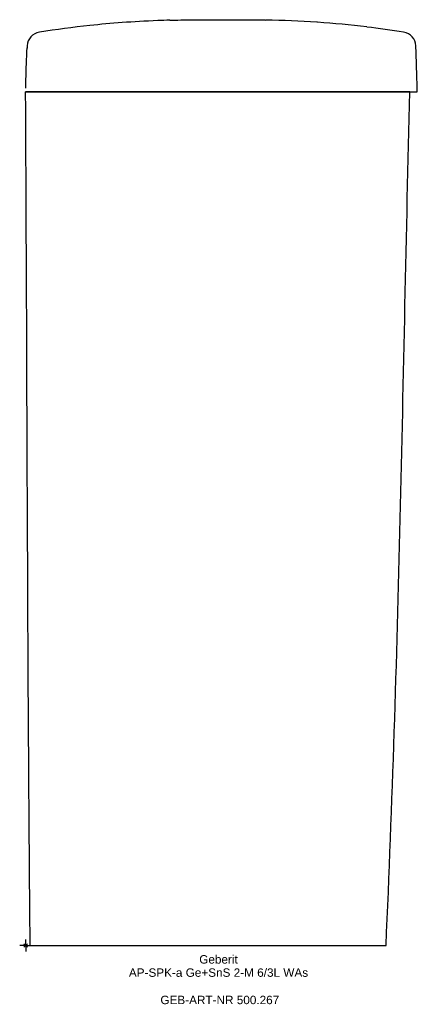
# Model space of a CAD drawing. Header units: millimetres. Extents: x -2 to 163, y -24 to 385.
import ezdxf
from ezdxf.enums import TextEntityAlignment as Align

# ---------------------------------------------------------------- set-up
doc = ezdxf.new("R2010")
doc.units = ezdxf.units.MM
doc.layers.get('0').update_dxf_attribs({"linetype": 'CONTINUOUS'})
for name, color, linetype, lineweight in [('Arbeitspunkt(DIN)', 7, 'CONTINUOUS', 25), ('GEB-ART-NR', 1, 'CONTINUOUS', 18), ('GEB-BEZUG', 2, 'CONTINUOUS', 25), ('GEB-TEXT', 5, 'CONTINUOUS', 18)]:
    doc.layers.add(name, color=color, linetype=linetype, lineweight=lineweight)
doc.layers.add('GEB-KONTUR-A', color=5, linetype='CONTINUOUS')
doc.styles.get("Standard").update_dxf_attribs({"font": 'arial.ttf'})

# ---------------------------------------------------------------- blocks, each defined once
blk = doc.blocks.new('Einfügepunkt')
at = {"layer": 'GEB-BEZUG'}
for p, q in [((-0.71, -0.71), (0.71, 0.71)), ((-0.71, 0.71), (0.71, -0.71))]:
    blk.add_line(p, q, dxfattribs=at)

msp = doc.modelspace()

# ---------------------------------------------------------------- linework, layer by layer
at = {"layer": 'Arbeitspunkt(DIN)', "ltscale": 25}
for q in [(-2.5, 0), (0, 2.5), (0, -2.5), (2.5, 0)]:
    msp.add_line((0, 0), q, dxfattribs=at)
at = {"layer": 'GEB-KONTUR-A', "ltscale": 25}
for p, q in [((-0.04, 355), (-0.04, 355)), ((159.88, 355), (162.96, 355.1)), ((8.52, 0), (54.96, 0))]:
    msp.add_line(p, q, dxfattribs=at)
for centre, radius, start, end in [((6.61, 373.92), 6, 98.651, 177.4386), ((156.36, 373.93), 6, 2.1905, 81.3123), ((865.7, 335.5), 865.95, 177.48829, 177.50378)]:
    msp.add_arc(centre, radius, start, end, dxfattribs=at)
for centre, major_axis, ratio, start_param, end_param in [((171.18, 106.6), (301.31, -160.63), 0.754016, 2.043314, 2.106744), ((776.7, 339.47), (-34.06, -776.11), 1, 4.712389, 4.712411)]:
    msp.add_ellipse(centre, major_axis=major_axis, ratio=ratio, start_param=start_param, end_param=end_param, dxfattribs=at)
for points, knots in [([(59.96, 384.83), (59.96, 384.83), (60.09, 384.83), (60.63, 384.84), (61.02, 384.85), (62.54, 384.88), (64, 384.91), (67.63, 384.97), (69.79, 385), (73.38, 385.02), (74.66, 385.03), (77.28, 385.04), (78.62, 385.04), (79.96, 385.04)], [0, 0, 0, 0, 0.400979, 0.400979, 0.801496, 0.801496, 1.568594, 1.568594, 2.335716, 2.335716, 2.73623, 2.73623, 3.137196, 3.137196, 3.137196, 3.137196]), ([(79.96, 385.04), (81.29, 385.04), (82.63, 385.04), (85.25, 385.03), (86.53, 385.03), (90.12, 385.01), (92.29, 385), (95.91, 384.96), (97.37, 384.94), (98.89, 384.92), (99.29, 384.92), (99.82, 384.91), (99.96, 384.9), (99.96, 384.9)], [0, 0, 0, 0, 0.401094, 0.401094, 0.801745, 0.801745, 1.568754, 1.568754, 2.335749, 2.335749, 2.736406, 2.736406, 3.137513, 3.137513, 3.137513, 3.137513]), ([(54.96, 384.65), (44.48, 384.24), (27.97, 383), (12.79, 380.93), (5.71, 379.85)], [0, 0, 0, 0, 0.550867, 1, 1, 1, 1]), ([(121.45, 383.96), (121.37, 383.97), (114.21, 384.46), (107.04, 384.74), (99.96, 384.9)], [0, 0, 0, 0, 0.011881, 1, 1, 1, 1]), ([(0, 356.5), (0.08, 359.83), (0.19, 363.17), (0.36, 367.94), (0.42, 369.38), (0.5, 371.36), (0.52, 371.9), (0.55, 372.65), (0.56, 372.85), (0.57, 373.1), (0.57, 373.14), (0.58, 373.21), (0.58, 373.23), (0.58, 373.26), (0.58, 373.27), (0.58, 373.31), (0.58, 373.32), (0.58, 373.35), (0.58, 373.36), (0.58, 373.36)], [0.150551, 0.150551, 0.150551, 0.150551, 1.153742, 1.153742, 1.586385, 1.586385, 1.748622, 1.748622, 1.809539, 1.809539, 1.824064, 1.824064, 1.831336, 1.831336, 1.838619, 1.838619, 1.853262, 1.853262, 1.885426, 1.885426, 1.885426, 1.885426]), ([(0.62, 374.19), (0.62, 374.19), (0.62, 374.17), (0.61, 374.07), (0.61, 373.85), (0.59, 373.61), (0.59, 373.45)], [0, 0, 0, 0, 0.21235, 0.45511, 0.72519, 1, 1, 1, 1]), ([(162.96, 355.1), (162.87, 358.28), (162.77, 362.17), (162.63, 366.31), (162.55, 368.86), (162.46, 371.51), (162.36, 374.16)], [0, 0, 0, 0, 0.6191587, 0.6191587, 0.6191587, 1, 1, 1, 1]), ([(-0.04, 355), (-0.04, 355), (-0.04, 355), (-0.04, 355), (-0.04, 355), (-0.04, 355), (-0.04, 355), (-0.04, 355)], [0.2673992, 0.2673992, 0.2673992, 0.2673992, 0.26803307, 0.26803307, 0.28052941, 0.28052941, 0.2975414, 0.2975414, 0.2975414, 0.2975414]), ([(-0.03, 355), (-0.03, 355), (-0.03, 355), (-0.04, 355), (-0.04, 355), (-0.04, 355)], [0.0885153, 0.0885153, 0.0885153, 0.0885153, 0.1481871, 0.1481871, 0.2348543, 0.2348543, 0.2348543, 0.2348543]), ([(1.87, 0), (1.55, 33.28), (1.32, 66.58), (0.72, 171.67), (0.51, 243.5), (0.11, 328.55), (0.05, 341.78), (-0.03, 355)], [0, 0, 0, 0, 10.00042, 10.00042, 31.554817, 31.554817, 35.523556, 35.523556, 35.523556, 35.523556]), ([(6.67, 355), (6.23, 355), (5.34, 355), (4.07, 355), (2.91, 355), (1.55, 355), (0.32, 355), (-0.03, 355), (-0.03, 355)], [0, 0, 0, 0, 0.125, 0.25, 0.375, 0.5, 0.75, 0.9997609, 0.9997609, 0.9997609, 0.9997609]), ([(54.96, 355), (53.71, 355), (52.46, 355), (44.41, 355), (37.61, 355), (26.79, 355), (22.77, 355), (17.78, 355), (16.81, 355), (14.35, 355), (12.87, 355), (10.63, 355), (9.89, 355), (8.95, 355), (8.75, 355), (8.26, 355), (7.96, 355), (7.51, 355), (7.36, 355), (7.11, 355), (7.02, 355), (6.88, 355), (6.85, 355), (6.76, 355), (6.72, 355), (6.67, 355)], [-4.831598, -4.831598, -4.831598, -4.831598, -4.456524, -4.456524, -2.415717, -2.415717, -1.209209, -1.209209, -0.917653, -0.917653, -0.471344, -0.471344, -0.246885, -0.246885, -0.188905, -0.188905, -0.098922, -0.098922, -0.053514, -0.053514, -0.024829, -0.024829, -0.013793, -0.013793, 0, 0, 0, 0]), ([(6.71, 355), (6.79, 355), (6.88, 355), (7.06, 355), (7.15, 355), (7.35, 355), (7.44, 355), (7.87, 355), (8.18, 355), (8.76, 355), (8.93, 355), (9.88, 355.01), (10.65, 355.01), (12.91, 355.01), (14.51, 355.01), (17.05, 355.01), (18.05, 355.01), (23.03, 355.01), (26.66, 355.01), (34.67, 355.02), (38.6, 355.02), (44.8, 355.03), (46.84, 355.03), (50.89, 355.03), (52.93, 355.03), (54.96, 355.03)], [0.000066, 0.000066, 0.000066, 0.000066, 0.024579, 0.024579, 0.054898, 0.054898, 0.085939, 0.085939, 0.192623, 0.192623, 0.237408, 0.237408, 0.44068, 0.44068, 0.830747, 0.830747, 1.088839, 1.088839, 2.103756, 2.103756, 3.148907, 3.148907, 3.656016, 3.656016, 4.163342, 4.163342, 4.163342, 4.163342]), ([(54.96, 355.03), (73.58, 355.05), (90.48, 355.05), (108.14, 355.06), (112.25, 355.06), (117.31, 355.07), (118.38, 355.07), (120.58, 355.07), (121.76, 355.07), (123.78, 355.07), (124.64, 355.07), (126.45, 355.07), (127.39, 355.07), (130.35, 355.07), (132.36, 355.07), (135.24, 355.07), (136.2, 355.08), (138.65, 355.08), (140.02, 355.08), (141.89, 355.08), (142.48, 355.08), (143.74, 355.08), (144.36, 355.08), (145.19, 355.08), (145.45, 355.08), (146.1, 355.08), (146.46, 355.08), (147.06, 355.08), (147.31, 355.08), (148.04, 355.08), (148.51, 355.08), (149.14, 355.09), (149.33, 355.09), (149.89, 355.09), (150.25, 355.09), (151.36, 355.09), (152.04, 355.09), (153.24, 355.09), (153.82, 355.09), (155.48, 355.09), (156.47, 355.09), (158.23, 355.1), (159.03, 355.1), (159.96, 355.1), (160.21, 355.1), (160.83, 355.1), (161.18, 355.1), (161.95, 355.1), (162.32, 355.1), (162.82, 355.1), (162.96, 355.1), (162.96, 355.1)], [0.000001, 0.000001, 0.000001, 0.000001, 5.589608, 5.589608, 7.221305, 7.221305, 7.661034, 7.661034, 8.129857, 8.129857, 8.491199, 8.491199, 8.883853, 8.883853, 9.743313, 9.743313, 10.198674, 10.198674, 10.963544, 10.963544, 11.383909, 11.383909, 11.935996, 11.935996, 12.23373, 12.23373, 12.699931, 12.699931, 13.101721, 13.101721, 13.909466, 13.909466, 14.253326, 14.253326, 14.998692, 14.998692, 16.600011, 16.600011, 18.322958, 18.322958, 21.843383, 21.843383, 25.569332, 25.569332, 26.974948, 26.974948, 29.432936, 29.432936, 33.120346, 33.120346, 36.803133, 36.803133, 36.803133, 36.803133]), ([(159.88, 355), (159.88, 355), (159.39, 355), (157.55, 355), (155.13, 355), (152.56, 355), (150.66, 355), (148.87, 355), (147.35, 355), (145.96, 355), (144.72, 355), (143.67, 355), (142.37, 355), (140.64, 355), (138.26, 355), (135.21, 355), (131.66, 355), (127.85, 355), (123.9, 355), (119.89, 355), (115.86, 355), (110.45, 355), (100.98, 355), (87.44, 355), (71.2, 355), (60.37, 355), (54.96, 355)], [0, 0, 0, 0, 0.125, 0.25, 0.375, 0.4375, 0.5, 0.53125, 0.5625, 0.59375, 0.609375, 0.625, 0.640625, 0.65625, 0.671875, 0.6875, 0.703125, 0.71875, 0.734375, 0.75, 0.765625, 0.78125, 0.8125, 0.875, 0.9375, 0.9999971, 0.9999971, 0.9999971, 0.9999971]), ([(1.87, 0), (1.87, 0), (2.12, 0), (3.16, 0), (4.54, 0), (5.75, 0), (7.1, 0), (8.04, 0), (8.52, 0)], [0.0686541, 0.0686541, 0.0686541, 0.0686541, 0.25, 0.5, 0.625, 0.75, 0.875, 1, 1, 1, 1]), ([(54.96, 0), (60.01, 0), (65.07, 0), (75.18, 0), (85.29, 0), (97.93, 0), (106.79, 0), (111.84, 0), (115.63, 0), (119.41, 0), (123.14, 0), (126.74, 0), (129.44, 0), (131.26, 0), (132.82, 0), (134.25, 0), (135.43, 0), (136.35, 0), (137.12, 0), (138.07, 0), (139.15, 0), (140.35, 0), (141.85, 0), (143.57, 0), (145.98, 0), (148.21, 0), (149.68, 0), (149.96, 0), (149.96, 0)], [0, 0, 0, 0, 0.0625, 0.0625, 0.125, 0.1875, 0.21875, 0.234375, 0.25, 0.265625, 0.28125, 0.296875, 0.3125, 0.3203125, 0.328125, 0.34375, 0.359375, 0.375, 0.390625, 0.40625, 0.4375, 0.46875, 0.5, 0.5625, 0.625, 0.75, 0.875, 1, 1, 1, 1])]:
    msp.add_open_spline(points, degree=3, knots=knots, dxfattribs=at)
for points in [[(59.96, 384.83), (58.29, 384.78), (56.62, 384.72), (54.96, 384.65)], [(157.27, 379.86), (152.16, 380.64), (147.03, 381.37), (141.9, 382)], [(-0.04, 355), (-0.04, 355), (0.31, 355), (1.8, 355), (4.04, 355), (5.82, 355), (6.71, 355)], [(149.96, 0), (151.25, 29.57), (153.53, 88.72), (155.97, 177.47), (157.8, 266.24), (159.11, 325.41), (159.88, 355)]]:
    msp.add_open_spline(points, degree=3, dxfattribs=at)

# ---------------------------------------------------------------- block references
at = {"ltscale": 25}
msp.add_blockref('Einfügepunkt', (0, 0), dxfattribs=at)

# ---------------------------------------------------------------- texts
at = {"layer": 'GEB-ART-NR'}
msp.add_text('GEB-ART-NR 500.267', height=3.5, dxfattribs=at).set_placement((80.78, -24.37), align=Align.CENTER)
at = {"layer": 'GEB-TEXT'}
for s, p in [('Geberit', (80.23, -7.5)), ('AP-SPK-a Ge+SnS 2-M 6/3L WAs', (80.23, -13))]:
    msp.add_text(s, height=3.5, dxfattribs=at).set_placement(p, align=Align.CENTER)

doc.saveas('drawing.dxf')
